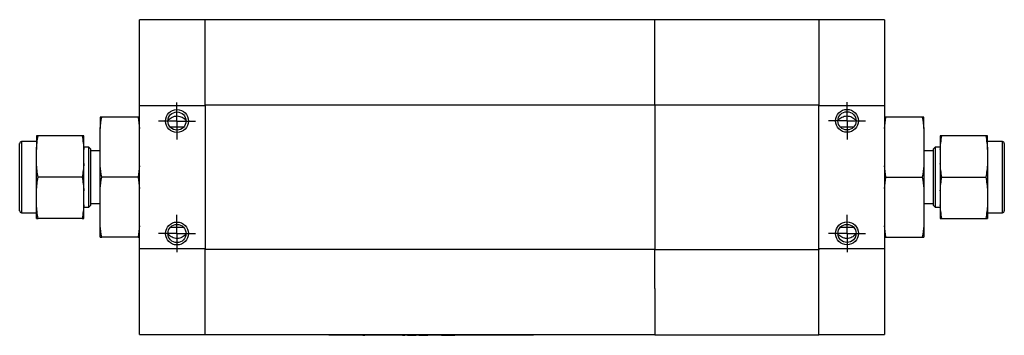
# Model space of a CAD drawing. Header units: inches. Extents: x 7 to 41.4, y 5.3 to 27.
# Tile 1 of 13: x 13.1 to 23.5, y 5.3 to 8.6. Entities that reach past the tile are written whole.
import ezdxf

# ---------------------------------------------------------------- set-up
doc = ezdxf.new("R2010")
doc.units = ezdxf.units.IN
doc.header["$LTSCALE"] = 4
doc.header["$MEASUREMENT"] = 0
doc.layers.add('1', color=7, linetype='Continuous')

# ---------------------------------------------------------------- blocks, each defined once
blk = doc.blocks.new('SW_CENTERMARKSYMBOL_31')
at = {"layer": '1', "color": 0}
for p, q in [((0, 0.1), (0, 0.1953)), ((-0.1, 0), (-0.1953, 0)), ((0, 0), (-0.1, 0)), ((0, 0), (0, 0.1)), ((0, 0), (0, -0.1)), ((0, 0), (0.1, 0)), ((0.1, 0), (0.1953, 0)), ((0, -0.1), (0, -0.1953))]:
    blk.add_line(p, q, dxfattribs=at)
blk = doc.blocks.new('SW_CENTERMARKSYMBOL_32')
at = {"layer": '1', "color": 0}
for p, q in [((0, 0.1), (0, 0.1953)), ((-0.1, 0), (-0.1953, 0)), ((0, 0), (-0.1, 0)), ((0, 0), (0, 0.1)), ((0, 0), (0, -0.1)), ((0, 0), (0.1, 0)), ((0.1, 0), (0.1953, 0)), ((0, -0.1), (0, -0.1953))]:
    blk.add_line(p, q, dxfattribs=at)
blk = doc.blocks.new('SW_CENTERMARKSYMBOL_33')
at = {"layer": '1', "color": 0}
for p, q in [((0, 0.1), (0, 0.1953)), ((-0.1, 0), (-0.1953, 0)), ((0, 0), (-0.1, 0)), ((0, 0), (0, 0.1)), ((0, 0), (0, -0.1)), ((0, 0), (0.1, 0)), ((0.1, 0), (0.1953, 0)), ((0, -0.1), (0, -0.1953))]:
    blk.add_line(p, q, dxfattribs=at)
blk = doc.blocks.new('SW_CENTERMARKSYMBOL_34')
at = {"layer": '1', "color": 0}
for p, q in [((0, 0.1), (0, 0.1953)), ((-0.1, 0), (-0.1953, 0)), ((0, 0), (-0.1, 0)), ((0, 0), (0, 0.1)), ((0, 0), (0, -0.1)), ((0, 0), (0.1, 0)), ((0.1, 0), (0.1953, 0)), ((0, -0.1), (0, -0.1953))]:
    blk.add_line(p, q, dxfattribs=at)

msp = doc.modelspace()

# ---------------------------------------------------------------- linework, layer by layer
at = {"color": 7, "linetype": 'Continuous', "lineweight": 25}
for p, q in [((15.086, 8.638), (14.397, 8.638)), ((14.397, 7.737), (14.397, 8.638)), ((19.811, 8.638), (15.086, 8.638)), ((15.086, 7.745), (15.086, 8.638)), ((19.811, 7.745), (19.811, 8.638)), ((21.535, 8.637), (19.811, 8.637)), ((22.224, 8.638), (21.535, 8.638)), ((21.535, 8.638), (21.535, 7.737)), ((22.224, 8.638), (22.224, 7.737)), ((14.397, 7.737), (15.086, 7.737)), ((14.397, 6.232), (14.397, 7.737)), ((15.086, 7.745), (19.811, 7.745)), ((15.086, 7.742), (15.086, 7.745)), ((15.086, 7.737), (15.086, 7.745)), ((15.086, 7.737), (15.086, 6.232)), ((19.811, 7.745), (19.811, 6.224)), ((19.811, 7.743), (21.535, 7.743)), ((21.535, 7.737), (22.224, 7.737)), ((21.535, 6.232), (21.535, 7.737)), ((22.224, 7.737), (22.224, 6.232)), ((13.984, 7.614), (13.984, 7.494)), ((14.381, 7.614), (14, 7.614)), ((22.622, 7.614), (22.24, 7.614)), ((22.637, 7.494), (22.637, 7.614)), ((13.984, 7.105), (13.984, 7.494)), ((14.862, 7.511), (14.719, 7.511)), ((21.901, 7.511), (21.761, 7.511)), ((22.637, 7.494), (22.637, 7.105)), ((13.314, 7.358), (13.157, 7.358)), ((13.314, 7.418), (13.314, 7.274)), ((13.795, 7.418), (13.33, 7.418)), ((13.811, 7.274), (13.811, 7.418)), ((22.811, 7.418), (22.811, 7.274)), ((23.291, 7.418), (22.826, 7.418)), ((23.307, 7.274), (23.307, 7.418)), ((23.464, 7.358), (23.307, 7.358)), ((13.314, 7.128), (13.314, 7.274)), ((13.864, 7.299), (13.811, 7.299)), ((13.811, 7.128), (13.811, 7.274)), ((13.884, 7.28), (13.864, 7.299)), ((13.864, 7.257), (13.864, 7.299)), ((13.864, 6.67), (13.864, 7.257)), ((13.884, 7.24), (13.884, 7.28)), ((13.984, 7.26), (13.884, 7.26)), ((22.737, 7.26), (22.637, 7.26)), ((22.757, 7.299), (22.737, 7.28)), ((22.737, 7.28), (22.737, 6.689)), ((22.811, 7.299), (22.757, 7.299)), ((22.757, 7.299), (22.757, 6.67)), ((22.811, 7.274), (22.811, 7.128)), ((23.307, 7.274), (23.307, 7.128)), ((13.884, 6.689), (13.884, 7.24)), ((13.314, 6.841), (13.314, 7.128)), ((13.811, 6.841), (13.811, 7.128)), ((13.984, 6.864), (13.984, 7.105)), ((22.637, 7.105), (22.637, 6.864)), ((22.811, 7.128), (22.811, 6.841)), ((23.307, 7.128), (23.307, 6.841)), ((13.795, 6.984), (13.33, 6.984)), ((14.381, 6.984), (14, 6.984)), ((22.24, 6.984), (22.622, 6.984)), ((22.826, 6.984), (23.291, 6.984)), ((13.314, 6.694), (13.314, 6.841)), ((13.811, 6.694), (13.811, 6.841)), ((13.984, 6.475), (13.984, 6.864)), ((22.637, 6.864), (22.637, 6.475)), ((22.811, 6.841), (22.811, 6.694)), ((23.307, 6.841), (23.307, 6.694)), ((13.314, 6.551), (13.314, 6.694)), ((13.811, 6.551), (13.811, 6.694)), ((13.811, 6.67), (13.864, 6.67)), ((13.864, 6.67), (13.884, 6.689)), ((13.884, 6.709), (13.984, 6.709)), ((22.637, 6.709), (22.737, 6.709)), ((22.737, 6.689), (22.757, 6.67)), ((22.757, 6.67), (22.811, 6.67)), ((22.811, 6.694), (22.811, 6.551)), ((23.307, 6.694), (23.307, 6.551)), ((13.157, 6.61), (13.314, 6.61)), ((13.795, 6.551), (13.33, 6.551)), ((22.826, 6.551), (23.291, 6.551)), ((23.307, 6.61), (23.464, 6.61)), ((13.984, 6.355), (13.984, 6.475)), ((14.72, 6.458), (14.861, 6.458)), ((21.76, 6.458), (21.902, 6.458)), ((22.637, 6.475), (22.637, 6.355)), ((14.381, 6.355), (14, 6.355)), ((22.24, 6.355), (22.622, 6.355)), ((14.397, 5.331), (14.397, 6.232)), ((15.086, 6.232), (14.397, 6.232)), ((15.086, 6.224), (15.086, 6.232)), ((15.086, 6.224), (15.086, 6.226)), ((19.811, 6.224), (15.086, 6.224)), ((15.086, 5.331), (15.086, 6.224)), ((19.811, 5.815), (19.811, 6.224)), ((21.535, 6.223), (19.811, 6.223)), ((22.224, 6.232), (21.535, 6.232)), ((21.535, 6.232), (21.535, 6.223)), ((21.535, 6.224), (21.535, 6.223)), ((21.535, 5.33), (21.535, 6.223)), ((22.224, 6.232), (22.224, 5.331)), ((19.811, 5.815), (19.811, 5.33)), ((14.397, 5.331), (15.086, 5.331)), ((15.086, 5.331), (19.811, 5.331)), ((18.537, 5.33), (16.387, 5.33)), ((16.387, 5.325), (16.387, 5.33)), ((18.537, 5.325), (16.387, 5.325)), ((16.461, 5.325), (16.461, 5.324)), ((16.7, 5.324), (16.461, 5.324)), ((16.7, 5.324), (16.7, 5.325)), ((16.722, 5.324), (16.7, 5.324)), ((16.722, 5.324), (16.722, 5.325)), ((16.743, 5.324), (16.722, 5.324)), ((16.743, 5.325), (16.743, 5.324)), ((16.743, 5.324), (16.764, 5.324)), ((16.764, 5.324), (16.764, 5.325)), ((16.906, 5.324), (16.764, 5.324)), ((16.906, 5.325), (16.906, 5.324)), ((16.907, 5.324), (16.907, 5.325)), ((16.908, 5.324), (16.907, 5.324)), ((16.908, 5.324), (16.908, 5.325)), ((16.92, 5.324), (16.908, 5.324)), ((16.92, 5.324), (16.92, 5.325)), ((16.923, 5.324), (16.92, 5.324)), ((16.923, 5.324), (16.923, 5.325)), ((17.04, 5.324), (17.04, 5.325)), ((17.062, 5.324), (17.04, 5.324)), ((17.062, 5.324), (17.062, 5.325)), ((17.11, 5.324), (17.062, 5.324)), ((17.11, 5.324), (17.11, 5.325)), ((17.13, 5.324), (17.11, 5.324)), ((17.13, 5.324), (17.13, 5.325)), ((17.161, 5.324), (17.161, 5.325)), ((17.161, 5.324), (17.183, 5.324)), ((17.183, 5.324), (17.183, 5.325)), ((17.214, 5.325), (17.214, 5.324)), ((17.214, 5.324), (17.236, 5.324)), ((17.236, 5.324), (17.236, 5.325)), ((17.236, 5.324), (17.284, 5.324)), ((17.284, 5.324), (17.284, 5.325)), ((17.284, 5.324), (17.304, 5.324)), ((17.304, 5.324), (17.304, 5.325)), ((17.333, 5.324), (17.333, 5.325)), ((17.333, 5.324), (17.356, 5.324)), ((17.356, 5.325), (17.356, 5.324)), ((17.356, 5.324), (17.358, 5.324)), ((17.358, 5.324), (17.358, 5.325)), ((17.358, 5.324), (17.359, 5.324)), ((17.359, 5.324), (17.359, 5.325)), ((17.359, 5.324), (17.375, 5.324)), ((17.375, 5.324), (17.375, 5.325)), ((17.375, 5.324), (17.406, 5.324)), ((17.406, 5.324), (17.406, 5.325)), ((17.406, 5.324), (17.427, 5.324)), ((17.427, 5.324), (17.427, 5.325)), ((17.456, 5.325), (17.456, 5.324)), ((17.475, 5.324), (17.456, 5.324)), ((17.475, 5.324), (17.475, 5.325)), ((17.484, 5.324), (17.475, 5.324)), ((17.484, 5.324), (17.484, 5.325)), ((17.539, 5.324), (17.484, 5.324)), ((17.539, 5.324), (17.539, 5.325)), ((17.549, 5.324), (17.539, 5.324)), ((17.549, 5.324), (17.549, 5.325)), ((17.568, 5.324), (17.549, 5.324)), ((17.568, 5.324), (17.568, 5.325)), ((17.568, 5.324), (17.597, 5.324)), ((17.597, 5.324), (17.597, 5.325)), ((17.597, 5.324), (17.615, 5.324)), ((17.615, 5.324), (17.615, 5.325)), ((17.615, 5.324), (17.636, 5.324)), ((17.636, 5.324), (17.636, 5.325)), ((17.636, 5.324), (17.658, 5.324)), ((17.658, 5.324), (17.658, 5.325)), ((17.658, 5.324), (17.675, 5.324)), ((17.675, 5.324), (17.675, 5.325)), ((17.675, 5.324), (17.71, 5.324)), ((17.71, 5.324), (17.71, 5.325)), ((17.841, 5.325), (17.841, 5.324)), ((18.015, 5.324), (17.841, 5.324)), ((18.015, 5.324), (18.015, 5.325)), ((18.537, 5.33), (18.537, 5.325)), ((19.811, 5.33), (21.535, 5.33)), ((21.535, 5.331), (22.224, 5.331))]:
    msp.add_line(p, q, dxfattribs=at)
at = {"color": 8, "linetype": 'Continuous', "lineweight": 25}
for p, q in [((13.157, 7.358), (13.157, 7.308)), ((23.464, 6.61), (23.464, 7.358)), ((13.157, 7.308), (13.157, 6.61))]:
    msp.add_line(p, q, dxfattribs=at)
at = {"color": 7, "linetype": 'Continuous', "lineweight": 25}
for centre, radius in [((14.79, 7.574), 0.12), ((14.79, 7.574), 0.0953), ((21.831, 7.576), 0.12), ((21.831, 7.576), 0.0953), ((14.79, 6.393), 0.12), ((14.79, 6.393), 0.0953), ((21.831, 6.394), 0.12), ((21.831, 6.394), 0.0953)]:
    msp.add_circle(centre, radius, dxfattribs=at)
for centre, start, end in [((13.157, 7.339), 90, 180), ((23.464, 7.339), 0, 90), ((13.157, 6.63), 180, 270), ((23.464, 6.63), 270, 0)]:
    msp.add_arc(centre, 0.0197, start, end, dxfattribs=at)
for points in [[(13.984, 7.494), (13.988, 7.534), (13.993, 7.574), (14, 7.614)], [(14, 7.614), (13.993, 7.614), (13.988, 7.614), (13.984, 7.614)], [(14.381, 7.614), (14.388, 7.574), (14.393, 7.534), (14.397, 7.494)], [(14.397, 7.614), (14.393, 7.614), (14.388, 7.614), (14.381, 7.614)], [(22.224, 7.494), (22.228, 7.534), (22.233, 7.574), (22.24, 7.614)], [(22.24, 7.614), (22.233, 7.614), (22.228, 7.614), (22.224, 7.614)], [(22.622, 7.614), (22.628, 7.574), (22.633, 7.534), (22.637, 7.494)], [(22.637, 7.614), (22.633, 7.614), (22.628, 7.614), (22.622, 7.614)], [(13.314, 7.274), (13.317, 7.322), (13.323, 7.37), (13.33, 7.418)], [(13.33, 7.418), (13.323, 7.418), (13.317, 7.418), (13.314, 7.418)], [(13.795, 7.418), (13.802, 7.37), (13.808, 7.322), (13.811, 7.274)], [(13.811, 7.418), (13.808, 7.418), (13.802, 7.418), (13.795, 7.418)], [(22.811, 7.274), (22.813, 7.322), (22.819, 7.37), (22.826, 7.418)], [(22.826, 7.418), (22.819, 7.418), (22.813, 7.418), (22.811, 7.418)], [(23.291, 7.418), (23.298, 7.37), (23.304, 7.322), (23.307, 7.274)], [(23.307, 7.418), (23.304, 7.418), (23.298, 7.418), (23.291, 7.418)], [(13.33, 6.984), (13.323, 7.032), (13.317, 7.08), (13.314, 7.128)], [(13.811, 7.128), (13.808, 7.08), (13.802, 7.032), (13.795, 6.984)], [(14, 6.984), (13.993, 7.025), (13.988, 7.065), (13.984, 7.105)], [(14.397, 7.105), (14.393, 7.065), (14.388, 7.025), (14.381, 6.984)], [(22.24, 6.984), (22.233, 7.025), (22.228, 7.065), (22.224, 7.105)], [(22.637, 7.105), (22.633, 7.065), (22.628, 7.025), (22.622, 6.984)], [(22.826, 6.984), (22.819, 7.032), (22.813, 7.08), (22.811, 7.128)], [(23.307, 7.128), (23.304, 7.08), (23.298, 7.032), (23.291, 6.984)], [(13.314, 6.841), (13.317, 6.889), (13.323, 6.937), (13.33, 6.984)], [(13.795, 6.984), (13.802, 6.937), (13.808, 6.889), (13.811, 6.841)], [(13.984, 6.864), (13.988, 6.904), (13.993, 6.944), (14, 6.984)], [(14.381, 6.984), (14.388, 6.944), (14.393, 6.904), (14.397, 6.864)], [(22.224, 6.864), (22.228, 6.904), (22.233, 6.944), (22.24, 6.984)], [(22.622, 6.984), (22.628, 6.944), (22.633, 6.904), (22.637, 6.864)], [(22.811, 6.841), (22.813, 6.889), (22.819, 6.937), (22.826, 6.984)], [(23.291, 6.984), (23.298, 6.937), (23.304, 6.889), (23.307, 6.841)], [(13.33, 6.551), (13.323, 6.599), (13.317, 6.647), (13.314, 6.694)], [(13.811, 6.694), (13.808, 6.647), (13.802, 6.599), (13.795, 6.551)], [(22.826, 6.551), (22.819, 6.599), (22.813, 6.647), (22.811, 6.694)], [(23.307, 6.694), (23.304, 6.647), (23.298, 6.599), (23.291, 6.551)], [(13.314, 6.551), (13.317, 6.551), (13.323, 6.551), (13.33, 6.551)], [(13.795, 6.551), (13.802, 6.551), (13.808, 6.551), (13.811, 6.551)], [(22.811, 6.551), (22.813, 6.551), (22.819, 6.551), (22.826, 6.551)], [(23.291, 6.551), (23.298, 6.551), (23.304, 6.551), (23.307, 6.551)], [(14, 6.355), (13.993, 6.395), (13.988, 6.435), (13.984, 6.475)], [(14.397, 6.475), (14.393, 6.435), (14.388, 6.395), (14.381, 6.355)], [(22.24, 6.355), (22.233, 6.395), (22.228, 6.435), (22.224, 6.475)], [(22.637, 6.475), (22.633, 6.435), (22.628, 6.395), (22.622, 6.355)], [(13.984, 6.355), (13.988, 6.355), (13.993, 6.355), (14, 6.355)], [(14.381, 6.355), (14.388, 6.355), (14.393, 6.355), (14.397, 6.355)], [(22.224, 6.355), (22.228, 6.355), (22.233, 6.355), (22.24, 6.355)], [(22.622, 6.355), (22.628, 6.355), (22.633, 6.355), (22.637, 6.355)]]:
    msp.add_open_spline(points, degree=3, dxfattribs=at)
for points, knots in [([(14.697, 7.584), (14.703, 7.59), (14.71, 7.595), (14.724, 7.606), (14.731, 7.61), (14.747, 7.618), (14.756, 7.622), (14.773, 7.626), (14.783, 7.627), (14.801, 7.627), (14.81, 7.625), (14.828, 7.621), (14.836, 7.617), (14.852, 7.609), (14.859, 7.604), (14.873, 7.594), (14.879, 7.588), (14.885, 7.582)], [0, 0, 0, 0, 0.125, 0.125, 0.25, 0.25, 0.375, 0.375, 0.5, 0.5, 0.625, 0.625, 0.75, 0.75, 0.875, 0.875, 1, 1, 1, 1]), ([(21.736, 7.582), (21.742, 7.588), (21.748, 7.594), (21.762, 7.604), (21.769, 7.609), (21.785, 7.618), (21.793, 7.621), (21.811, 7.626), (21.82, 7.627), (21.839, 7.628), (21.848, 7.626), (21.866, 7.622), (21.874, 7.619), (21.89, 7.611), (21.897, 7.606), (21.911, 7.596), (21.918, 7.59), (21.924, 7.584)], [0, 0, 0, 0, 0.125, 0.125, 0.25, 0.25, 0.375, 0.375, 0.5, 0.5, 0.625, 0.625, 0.75, 0.75, 0.875, 0.875, 1, 1, 1, 1]), ([(13.137, 7.291), (13.137, 7.301), (13.137, 7.321), (13.137, 7.337), (13.137, 7.337), (13.137, 7.337)], [0, 0, 0, 0, 0.349482, 0.719898, 1, 1, 1, 1]), ([(13.137, 6.632), (13.137, 6.631), (13.137, 6.629), (13.137, 6.64), (13.137, 6.666), (13.137, 6.704), (13.137, 6.752), (13.137, 6.806), (13.137, 6.867), (13.137, 6.933), (13.137, 7.005), (13.137, 7.077), (13.137, 7.145), (13.137, 7.205), (13.137, 7.255), (13.137, 7.28), (13.137, 7.291)], [0, 0, 0, 0, 0.021147, 0.099966, 0.178784, 0.255965, 0.330065, 0.399977, 0.46989, 0.54399, 0.62117, 0.699989, 0.778807, 0.855988, 0.930088, 1, 1, 1, 1]), ([(23.484, 7.337), (23.484, 7.338), (23.484, 7.34), (23.484, 7.328), (23.484, 7.303), (23.484, 7.265), (23.484, 7.217), (23.484, 7.163), (23.484, 7.102), (23.484, 7.036), (23.484, 6.964), (23.484, 6.892), (23.484, 6.824), (23.484, 6.764), (23.484, 6.714), (23.484, 6.676), (23.484, 6.648), (23.484, 6.632), (23.484, 6.632), (23.484, 6.632)], [0, 0, 0, 0, 0.017622, 0.083302, 0.148981, 0.213296, 0.275044, 0.333302, 0.39156, 0.453307, 0.517622, 0.583302, 0.648981, 0.713296, 0.775044, 0.833302, 0.89156, 0.953307, 1, 1, 1, 1]), ([(14.885, 6.385), (14.879, 6.379), (14.873, 6.373), (14.859, 6.363), (14.851, 6.358), (14.836, 6.35), (14.827, 6.347), (14.81, 6.342), (14.801, 6.341), (14.782, 6.34), (14.773, 6.341), (14.756, 6.346), (14.747, 6.349), (14.731, 6.357), (14.724, 6.361), (14.71, 6.372), (14.703, 6.377), (14.697, 6.383)], [0, 0, 0, 0, 0.125, 0.125, 0.25, 0.25, 0.375, 0.375, 0.5, 0.5, 0.625, 0.625, 0.75, 0.75, 0.875, 0.875, 1, 1, 1, 1]), ([(21.924, 6.383), (21.918, 6.377), (21.911, 6.372), (21.897, 6.362), (21.89, 6.357), (21.874, 6.349), (21.865, 6.346), (21.848, 6.342), (21.839, 6.341), (21.825, 6.341), (21.821, 6.341), (21.812, 6.343), (21.807, 6.344), (21.794, 6.347), (21.786, 6.35), (21.762, 6.362), (21.748, 6.373), (21.736, 6.385)], [0, 0, 0, 0, 0.125, 0.125, 0.25, 0.25, 0.375, 0.375, 0.5, 0.5, 0.5625, 0.5625, 0.625, 0.625, 0.75, 0.75, 1, 1, 1, 1])]:
    msp.add_open_spline(points, degree=3, knots=knots, dxfattribs=at)

# ---------------------------------------------------------------- block references
at = {"layer": '1', "color": 7}
for name, p in [('SW_CENTERMARKSYMBOL_34', (14.79, 7.574)), ('SW_CENTERMARKSYMBOL_31', (21.831, 7.576)), ('SW_CENTERMARKSYMBOL_33', (14.79, 6.393)), ('SW_CENTERMARKSYMBOL_32', (21.831, 6.394))]:
    msp.add_blockref(name, p, dxfattribs=at)

doc.saveas('drawing.dxf')
